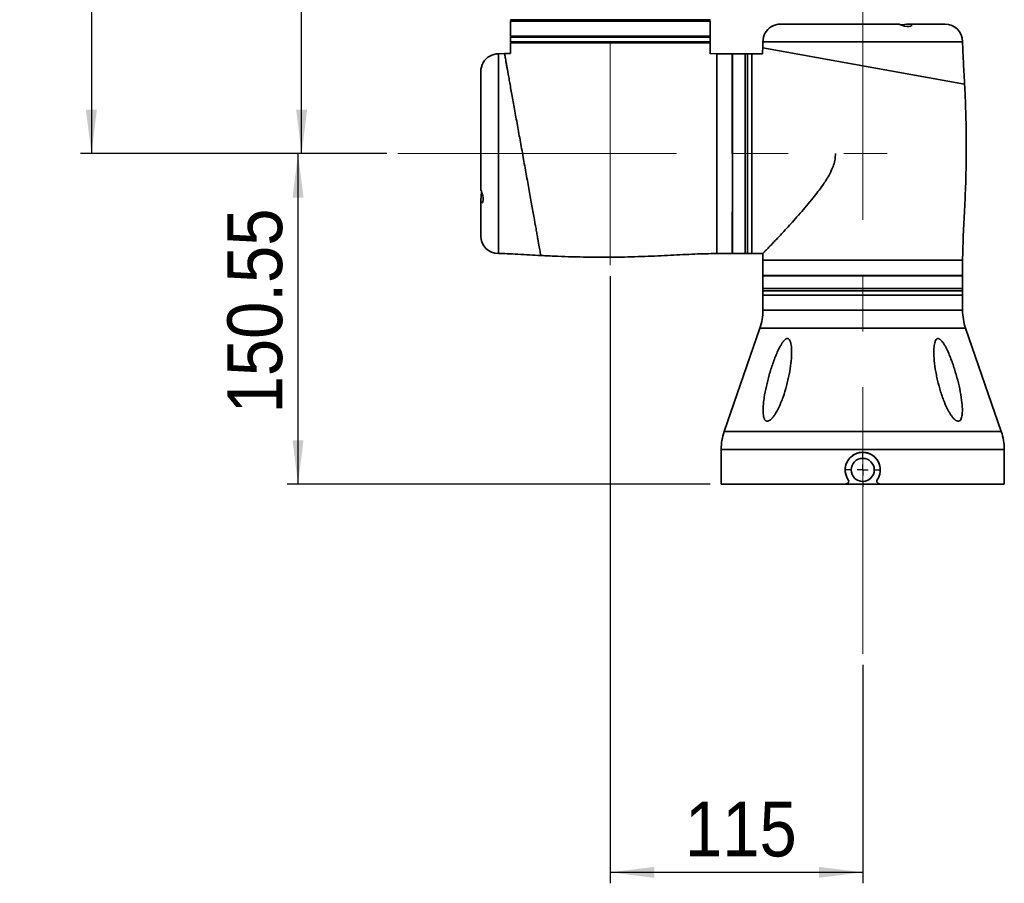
# Paper-space layout 'SW_Model_1' of a CAD drawing. Header units: millimetres. Extents: x 104 to 156, y 72 to 180.
# Tile 1 of 6: x 104 to 149, y 72 to 111. Entities that reach past the tile are written whole.
import ezdxf

# ---------------------------------------------------------------- set-up
doc = ezdxf.new("R2010")
doc.units = ezdxf.units.MM
doc.linetypes.add('CENTERX2', pattern=[20.32, 12.7, -2.54, 2.54, -2.54])
doc.layers.add('SLD-0', color=179, linetype='Continuous')
doc.layers.add('标注层', color=7, linetype='Continuous')
doc.styles.add('SLDTEXTSTYLE5', font='GOTHIC.TTF', dxfattribs={"width": 0.79431})
doc.styles.add('SLDTEXTSTYLE6', font='GOTHIC.TTF', dxfattribs={"width": 0.913})
doc.dimstyles.new('SLDDIMSTYLE0', dxfattribs={"dimtxt": 2.5, "dimasz": 3.5, "dimexe": 0, "dimexo": 0.0625, "dimgap": 0.625, "dimtad": 2, "dimdec": 1, "dimlfac": 10, "dimrnd": 1e-09, "dimzin": 12, "dimdsep": 46, "dimtxsty": 'SLDTEXTSTYLE5', "dimblk1": 'NONE', "dimblk2": 'NONE', "dimsah": 1, "dimcen": 0.09, "dimadec": 0, "dimazin": 3, "dimtfac": 1, "dimtofl": 0, "dimtmove": 0, "dimatfit": 3, "dimldrblk": 'NONE', "dimfxl": 0, "dimfrac": 2, "dimtolj": 1, "dimtzin": 12, "dimarcsym": 0})
doc.dimstyles.new('SLDDIMSTYLE1', dxfattribs={"dimtxt": 2.5, "dimasz": 3.5, "dimexe": 0, "dimexo": 0.0625, "dimgap": 0.625, "dimtad": 2, "dimdec": 0, "dimlfac": 10, "dimrnd": 1e-09, "dimzin": 12, "dimdsep": 46, "dimtxsty": 'SLDTEXTSTYLE5', "dimblk1": 'NONE', "dimblk2": 'NONE', "dimsah": 1, "dimcen": 0.09, "dimadec": 0, "dimazin": 3, "dimtfac": 1, "dimtofl": 0, "dimtmove": 0, "dimatfit": 3, "dimldrblk": 'NONE', "dimfxl": 0, "dimfrac": 2, "dimtolj": 1, "dimtzin": 12, "dimarcsym": 0})
doc.dimstyles.new('SLDDIMSTYLE2', dxfattribs={"dimtxt": 2.5, "dimasz": 3.5, "dimexe": 0, "dimexo": 0.0625, "dimgap": 0.625, "dimtad": 2, "dimlfac": 10, "dimrnd": 1e-09, "dimzin": 12, "dimdsep": 46, "dimtxsty": 'SLDTEXTSTYLE5', "dimblk1": 'NONE', "dimblk2": 'NONE', "dimsah": 1, "dimcen": 0.09, "dimadec": 0, "dimazin": 3, "dimtfac": 1, "dimtofl": 0, "dimtmove": 0, "dimatfit": 3, "dimldrblk": 'NONE', "dimfxl": 0, "dimfrac": 2, "dimtolj": 1, "dimtzin": 12, "dimarcsym": 0})

# ---------------------------------------------------------------- blocks, each defined once
blk = doc.blocks.new('SW_CENTERMARKSYMBOL_0')
at = {"layer": '标注层'}
for p, q in [((0, 5), (0, 7.75)), ((-5, 0), (-7.75, 0)), ((0, 0), (-2.5, 0)), ((0, 0), (0, 2.5)), ((0, 0), (0, -2.5)), ((0, 0), (2.5, 0)), ((5, 0), (7.75, 0)), ((0, -5), (0, -7.75))]:
    blk.add_line(p, q, dxfattribs=at)
blk = doc.blocks.new('_D')
at = {"layer": '标注层'}
for p, q in [((133.663, 167.76), (107.246, 167.76)), ((107.746, 167.76), (107.746, 105.11)), ((121.209, 105.11), (107.246, 105.11))]:
    blk.add_line(p, q, dxfattribs=at)
for points in [[(107.746, 167.76), (107.496, 165.76), (107.996, 165.76)], [(107.746, 105.11), (107.996, 107.11), (107.496, 107.11)]]:
    blk.add_solid(points, dxfattribs=at)
at = {"layer": '标注层', "insert": (104.523, 132.911), "char_height": 2.5, "attachment_point": 1, "rotation": 90, "style": 'SLDTEXTSTYLE6'}
blk.add_mtext('626.5', dxfattribs=at)
blk = doc.blocks.new('_NONE')
blk = doc.blocks.new('_D_1')
at = {"layer": '标注层'}
for p, q in [((131.388, 99.532), (131.388, 71.874)), ((142.888, 81.831), (142.888, 71.874)), ((131.388, 72.374), (142.888, 72.374))]:
    blk.add_line(p, q, dxfattribs=at)
for points in [[(131.388, 72.374), (133.388, 72.124), (133.388, 72.624)], [(142.888, 72.374), (140.888, 72.624), (140.888, 72.124)]]:
    blk.add_solid(points, dxfattribs=at)
at = {"layer": '标注层', "insert": (134.789, 75.597), "char_height": 2.5, "attachment_point": 1, "style": 'SLDTEXTSTYLE6'}
blk.add_mtext('115', dxfattribs=at)
blk = doc.blocks.new('_D_2')
at = {"layer": '标注层'}
for p, q in [((121.209, 105.11), (116.66, 105.11)), ((117.16, 90.055), (117.16, 105.11)), ((135.938, 90.055), (116.66, 90.055))]:
    blk.add_line(p, q, dxfattribs=at)
for points in [[(117.16, 105.11), (116.91, 103.11), (117.41, 103.11)], [(117.16, 90.055), (117.41, 92.055), (116.91, 92.055)]]:
    blk.add_solid(points, dxfattribs=at)
at = {"layer": '标注层', "insert": (113.937, 93.276), "char_height": 2.5, "attachment_point": 1, "rotation": 90, "style": 'SLDTEXTSTYLE6'}
blk.add_mtext('150.55', dxfattribs=at)
blk = doc.blocks.new('_D_5')
at = {"layer": '标注层'}
for p, q in [((121.691, 129.71), (116.823, 129.71)), ((117.323, 105.11), (117.323, 129.71)), ((121.209, 105.11), (116.823, 105.11))]:
    blk.add_line(p, q, dxfattribs=at)
for points in [[(117.323, 129.71), (117.073, 127.71), (117.573, 127.71)], [(117.323, 105.11), (117.573, 107.11), (117.073, 107.11)]]:
    blk.add_solid(points, dxfattribs=at)
at = {"layer": '标注层', "insert": (114.1, 115.061), "char_height": 2.5, "attachment_point": 1, "rotation": 90, "style": 'SLDTEXTSTYLE6'}
blk.add_mtext('246', dxfattribs=at)

psp = doc.layouts.new('SW_Model_1')

# ---------------------------------------------------------------- linework, layer by layer
at = {"layer": 'SLD-0', "color": 179, "linetype": 'Continuous', "lineweight": 35}
for p, q in [((126.8377, 111.1404), (126.8377, 110.4604)), ((135.9377, 111.1404), (126.8377, 111.1404)), ((135.8873, 111.1604), (126.8881, 111.1604)), ((135.9377, 110.4604), (135.9377, 111.1404)), ((144.5136, 111.0104), (139.1485, 111.0104)), ((144.5085, 111.0091), (144.5101, 111.0102)), ((144.5101, 111.0102), (144.547, 111.0017)), ((144.547, 111.0017), (144.6085, 110.9822)), ((144.6847, 110.9828), (144.5955, 110.9852)), ((144.6085, 110.9822), (144.6924, 110.9541)), ((144.7864, 110.9903), (144.6847, 110.9828)), ((144.6924, 110.9541), (144.7962, 110.9232)), ((144.8877, 111.0019), (144.7864, 110.9903)), ((144.7962, 110.9232), (144.9054, 110.9015)), ((144.9774, 111.0097), (144.8877, 111.0019)), ((144.9054, 110.9015), (144.9955, 110.8984)), ((145.0523, 111.008), (144.9774, 111.0097)), ((144.9955, 110.8984), (145.0604, 110.9106)), ((146.6377, 111.0104), (145.004, 111.0104)), ((145.105, 110.9925), (145.0523, 111.008)), ((145.0604, 110.9106), (145.1043, 110.9338)), ((145.1043, 110.9338), (145.1226, 110.9642)), ((145.1226, 110.9642), (145.105, 110.9925)), ((135.9377, 110.4604), (126.8377, 110.4604)), ((126.8377, 110.4104), (126.8377, 110.2104)), ((135.9377, 110.2104), (135.9377, 110.4104)), ((126.8377, 110.1604), (126.8377, 109.6734)), ((131.3877, 110.1604), (126.8377, 110.1604)), ((135.9377, 110.1604), (131.3877, 110.1604)), ((135.9377, 109.6618), (135.9377, 110.1604)), ((138.3377, 110.2104), (138.3311, 109.9281)), ((138.3393, 109.9291), (147.5278, 108.2752)), ((126.5699, 109.6678), (126.2877, 109.6604)), ((136.2377, 109.6604), (135.9363, 109.6683)), ((136.9377, 109.6604), (136.2377, 109.6604)), ((136.9377, 109.6604), (136.9377, 105.1104)), ((136.9577, 109.5104), (136.9377, 109.5104)), ((137.5377, 109.6604), (136.9577, 109.6604)), ((136.9577, 109.6604), (136.9577, 100.5604)), ((137.6377, 109.6604), (137.5377, 109.6604)), ((137.5377, 109.6604), (137.5377, 100.5604)), ((137.8377, 109.6604), (137.6377, 109.6604)), ((137.6377, 109.6604), (137.6377, 100.5604)), ((138.3247, 109.6604), (137.8377, 109.6604)), ((137.8377, 109.6604), (137.8377, 105.1104)), ((137.8377, 109.6604), (137.8377, 100.5604)), ((125.4877, 108.8499), (125.4877, 103.4832)), ((137.8377, 105.1104), (137.8377, 100.5604)), ((125.5089, 103.2228), (125.4975, 103.1219)), ((125.5154, 103.319), (125.5089, 103.2228)), ((125.5129, 103.3992), (125.5154, 103.319)), ((125.5211, 103.3742), (125.5146, 103.3937)), ((125.5521, 103.2804), (125.5211, 103.3742)), ((125.579, 103.1857), (125.5521, 103.2804)), ((125.5962, 103.0964), (125.579, 103.1857)), ((125.4877, 102.9962), (125.4877, 101.3604)), ((125.4975, 103.1219), (125.4886, 103.0243)), ((125.4886, 103.0243), (125.49, 102.9465)), ((125.49, 102.9465), (125.5033, 102.8971)), ((125.5033, 102.8971), (125.5268, 102.8761)), ((125.5268, 102.8761), (125.5571, 102.8863)), ((125.5571, 102.8863), (125.5859, 102.9331)), ((125.5859, 102.9331), (125.6002, 103.0099)), ((125.6002, 103.0099), (125.5962, 103.0964)), ((136.9377, 102.4604), (136.9377, 100.5604)), ((136.2377, 100.5604), (136.9377, 100.5604)), ((136.9377, 100.7104), (136.9577, 100.7104)), ((136.9577, 100.5604), (137.5377, 100.5604)), ((137.5377, 100.5604), (137.6377, 100.5604)), ((137.6377, 100.5604), (137.8377, 100.5604)), ((137.8377, 100.5604), (138.3363, 100.5604)), ((138.3299, 100.5618), (138.3377, 100.2604)), ((138.3377, 100.2604), (138.3377, 99.5604)), ((147.4377, 99.5604), (147.4377, 100.2604)), ((147.4377, 99.5604), (138.3377, 99.5604)), ((138.3377, 99.5404), (138.3377, 98.9604)), ((147.4377, 99.5404), (138.3377, 99.5404)), ((138.4877, 99.5604), (138.4877, 99.5404)), ((147.2877, 99.5404), (147.2877, 99.5604)), ((147.4377, 98.9604), (147.4377, 99.5404)), ((138.3377, 98.9604), (138.3377, 98.8604)), ((147.4377, 98.9604), (138.3377, 98.9604)), ((138.3377, 98.8604), (138.3377, 98.6604)), ((147.4377, 98.8604), (138.3377, 98.8604)), ((147.4377, 98.8604), (147.4377, 98.9604)), ((147.4377, 98.6604), (147.4377, 98.8604)), ((138.3377, 98.6604), (138.3377, 97.9751)), ((147.4377, 98.6604), (138.3377, 98.6604)), ((142.8877, 98.6604), (138.3377, 98.6604)), ((147.4377, 98.6604), (142.8877, 98.6604)), ((147.4377, 97.9751), (147.4377, 98.6604)), ((138.2006, 97.1588), (136.5747, 92.4521)), ((149.2006, 92.4521), (147.5747, 97.1588)), ((136.4377, 91.6358), (136.4377, 90.0554)), ((149.3377, 90.0554), (149.3377, 91.6358)), ((142.0579, 90.0554), (136.4377, 90.0554)), ((143.7174, 90.0554), (142.0579, 90.0554)), ((149.3377, 90.0554), (143.7174, 90.0554))]:
    psp.add_line(p, q, dxfattribs=at)
at = {"layer": 'SLD-0', "color": 8, "linetype": 'Continuous', "lineweight": 35}
for p, q in [((126.8381, 111.2113), (135.9372, 111.2113)), ((131.3877, 110.4104), (126.8377, 110.4104)), ((135.9377, 110.4104), (131.3877, 110.4104)), ((126.8377, 110.2104), (131.3877, 110.2104)), ((131.3877, 110.2104), (135.9377, 110.2104)), ((147.4377, 110.2104), (138.3377, 110.2104)), ((126.2877, 109.6604), (126.2877, 100.5604)), ((136.2377, 109.6604), (136.2377, 100.5604)), ((147.4377, 100.2604), (138.3377, 100.2604)), ((142.8877, 97.9751), (138.3377, 97.9751)), ((147.4377, 97.9751), (142.8877, 97.9751)), ((142.8877, 97.1588), (138.2006, 97.1588)), ((147.5747, 97.1588), (142.8877, 97.1588)), ((142.8877, 92.4521), (136.5747, 92.4521)), ((149.2006, 92.4521), (142.8877, 92.4521)), ((142.8877, 91.6358), (136.4377, 91.6358)), ((149.3377, 91.6358), (142.8877, 91.6358))]:
    psp.add_line(p, q, dxfattribs=at)
at = {"layer": 'SLD-0', "color": 179, "linetype": 'Continuous', "lineweight": 35}
psp.add_circle((142.8877, 90.7054), 0.525, dxfattribs=at)
for centre, radius, start, end in [((126.8881, 111.2104), 0.05, 179.02723, 270), ((128.1377, 111.0604), 0.1, 53.1301, 90), ((134.6377, 111.0604), 0.1, 90, 126.8699), ((135.8873, 111.2104), 0.05, 270, 0.97277), ((139.1377, 110.2104), 0.8, 120.67055, 180), ((146.6377, 110.2104), 0.8, 0, 90), ((126.8877, 110.4104), 0.05, 90, 180), ((135.8877, 110.4104), 0.05, 0, 90), ((126.8877, 110.2104), 0.05, 180, 270), ((135.8877, 110.2104), 0.05, 270, 0), ((126.2877, 108.8604), 0.8, 90, 149.30697), ((126.2877, 101.3604), 0.8, 180, 270), ((135.8377, 97.9751), 2.5, 340.9423, 0), ((149.9377, 97.9751), 2.5, 180, 199.0577), ((138.9377, 91.6358), 2.5, 160.9423, 180), ((146.8377, 91.6358), 2.5, 0, 19.0577), ((142.8877, 90.7054), 0.8, 325.22474, 214.77526), ((142.1484, 90.1921), 0.1, 314.1211, 34.77526), ((143.6269, 90.1921), 0.1, 145.22474, 225.8789), ((142.0579, 90.2854), 0.23, 270, 314.1211), ((143.7174, 90.2854), 0.23, 225.8789, 270)]:
    psp.add_arc(centre, radius, start, end, dxfattribs=at)
for points, knots in [([(138.7294, 110.8983), (138.7307, 110.8991), (138.7337, 110.9008), (138.7719, 110.9209), (138.8355, 110.9497), (138.9266, 110.9814), (139.0325, 111.0037), (139.1146, 111.0118), (139.1507, 111.0099), (139.1568, 111.0095)], [0, 0, 0, 0, 0.1289787, 0.2776367, 0.4399082, 0.6189204, 0.799481, 0.966435, 1, 1, 1, 1]), ([(138.3311, 109.9293), (138.3304, 109.8903), (138.3287, 109.7996), (138.3237, 109.7091), (138.3209, 109.6576)], [0, 0, 0, 0, 0.4306196, 1, 1, 1, 1]), ([(147.5272, 108.2752), (147.5239, 108.3426), (147.5097, 108.6347), (147.4817, 109.1215), (147.4483, 109.6989), (147.441, 110.0523), (147.4377, 110.2104)], [0, 0, 0, 0, 0.1046167, 0.4526829, 0.7551402, 1, 1, 1, 1]), ([(128.2229, 100.4703), (128.2223, 100.4734), (128.2207, 100.4828), (128.2048, 100.5707), (128.1786, 100.7164), (128.1451, 100.9028), (128.1011, 101.1469), (128.0477, 101.4439), (127.9881, 101.7747), (127.9201, 102.1528), (127.845, 102.5698), (127.7653, 103.0126), (127.6798, 103.4876), (127.5905, 103.9835), (127.4988, 104.4928), (127.4049, 105.0148), (127.3111, 105.5357), (127.2414, 105.9232), (127.1727, 106.3049), (127.1047, 106.6823), (127.0391, 107.047), (126.9554, 107.5118), (126.8776, 107.9442), (126.8079, 108.3311), (126.7443, 108.6847), (126.6898, 108.9875), (126.6461, 109.2305), (126.6098, 109.432), (126.5848, 109.5711), (126.5709, 109.6479), (126.5689, 109.6591), (126.5679, 109.6646)], [0, 0, 0, 0, 0.0260235, 0.0789601, 0.1059361, 0.1319593, 0.1848809, 0.2118393, 0.2380449, 0.2913247, 0.3184574, 0.3450453, 0.3991021, 0.426631, 0.4535947, 0.5084243, 0.5363536, 0.5635309, 0.5908968, 0.6188593, 0.6470289, 0.6741557, 0.7293486, 0.7574857, 0.7842998, 0.8388665, 0.8666909, 0.8930487, 0.9466846, 0.9740317, 1, 1, 1, 1]), ([(126.8405, 109.6769), (126.8143, 109.6755), (126.7238, 109.6705), (126.6331, 109.6689), (126.5687, 109.6678)], [0, 0, 0, 0, 0.2893956, 1, 1, 1, 1]), ([(125.489, 108.8333), (125.4886, 108.8576), (125.4879, 108.9123), (125.5016, 109.0061), (125.526, 109.1011), (125.5576, 109.1848), (125.5806, 109.2323), (125.5893, 109.2491), (125.5911, 109.2526)], [0, 0, 0, 0, 0.1496698, 0.3370611, 0.5262134, 0.7290097, 0.9445996, 1, 1, 1, 1]), ([(147.4377, 100.2604), (147.4446, 100.6), (147.4591, 101.3135), (147.5231, 102.4268), (147.5766, 103.6202), (147.6084, 104.8645), (147.6074, 105.9803), (147.5855, 106.9396), (147.559, 107.6541), (147.5363, 108.0959), (147.5272, 108.2752)], [0, 0, 0, 0, 0.1270365, 0.2669434, 0.4171422, 0.5739253, 0.7325101, 0.8345291, 0.9328488, 1, 1, 1, 1]), ([(138.3363, 100.562), (138.337, 100.5627), (138.3385, 100.5643), (138.3727, 100.5991), (138.4548, 100.6832), (138.5911, 100.8237), (138.7407, 100.9795), (138.8872, 101.1333), (139.0513, 101.3071), (139.2487, 101.5185), (139.4811, 101.7707), (139.7506, 102.0686), (140.0347, 102.3897), (140.3286, 102.7314), (140.6766, 103.1526), (141.024, 103.6041), (141.2999, 104.0265), (141.4626, 104.335), (141.5653, 104.5868), (141.6345, 104.8489), (141.6393, 105.0268), (141.6416, 105.1104)], [0, 0, 0, 0, 0.0313165, 0.0700978, 0.1383235, 0.2078224, 0.2532359, 0.2990029, 0.3457528, 0.392789, 0.454026, 0.5157344, 0.5787458, 0.6421401, 0.7052478, 0.8010112, 0.86611, 0.8989837, 0.9335129, 0.9687604, 1, 1, 1, 1]), ([(125.5146, 103.3937), (125.5074, 103.4157), (125.4931, 103.4596), (125.4862, 103.4909), (125.4884, 103.4909), (125.4889, 103.4908)], [0, 0, 0, 0, 0.4369892, 0.8747449, 1, 1, 1, 1]), ([(126.2877, 100.5604), (126.4204, 100.558), (126.714, 100.5528), (127.1908, 100.5268), (127.7031, 100.498), (128.0548, 100.4794), (128.2229, 100.4705)], [0, 0, 0, 0, 0.2055683, 0.4545662, 0.7393924, 1, 1, 1, 1]), ([(128.2229, 100.4705), (128.257, 100.4687), (128.5075, 100.4552), (129.2098, 100.4237), (130.3445, 100.3901), (131.6739, 100.3898), (132.944, 100.4241), (134.1135, 100.4773), (135.2049, 100.5398), (135.9045, 100.5538), (136.2377, 100.5604)], [0, 0, 0, 0, 0.0127754, 0.0938321, 0.2629863, 0.4373936, 0.5911068, 0.738248, 0.8753499, 1, 1, 1, 1]), ([(138.9943, 96.0658), (139.0319, 96.1499), (139.0721, 96.2337), (139.1376, 96.3546), (139.1603, 96.3941), (139.2084, 96.4712), (139.2338, 96.5086), (139.2755, 96.562), (139.2898, 96.5791), (139.3196, 96.6111), (139.3352, 96.6262), (139.3675, 96.6527), (139.3841, 96.664), (139.4186, 96.6808), (139.4358, 96.6859), (139.4695, 96.6878), (139.4851, 96.6845), (139.5138, 96.6706), (139.5262, 96.6604), (139.5484, 96.6357), (139.558, 96.6212), (139.5748, 96.5904), (139.5821, 96.5738), (139.5951, 96.539), (139.6008, 96.5209), (139.6107, 96.484), (139.6151, 96.4651), (139.6265, 96.4078), (139.6322, 96.3684), (139.6451, 96.248), (139.6484, 96.1644), (139.6487, 95.9969), (139.6456, 95.9125), (139.6348, 95.7429), (139.6271, 95.6577), (139.5981, 95.4012), (139.5711, 95.2289), (139.5207, 94.9689), (139.5023, 94.8819), (139.4622, 94.7088), (139.4407, 94.6226), (139.3711, 94.3646), (139.3184, 94.1937), (139.2276, 93.9393), (139.1953, 93.8548), (139.1431, 93.7287), (139.1251, 93.6867), (139.0969, 93.624), (139.0873, 93.6031), (139.0678, 93.5614), (139.0579, 93.5407), (139.0476, 93.5198)], [0.5, 0.5, 0.5, 0.5, 0.53125, 0.53125, 0.546875, 0.546875, 0.5625, 0.5625, 0.5703125, 0.5703125, 0.578125, 0.578125, 0.5859375, 0.5859375, 0.59375, 0.59375, 0.6015625, 0.6015625, 0.609375, 0.609375, 0.6171875, 0.6171875, 0.625, 0.625, 0.6328125, 0.6328125, 0.640625, 0.640625, 0.65625, 0.65625, 0.6875, 0.6875, 0.71875, 0.71875, 0.75, 0.75, 0.8125, 0.8125, 0.84375, 0.84375, 0.875, 0.875, 0.9375, 0.9375, 0.96875, 0.96875, 0.984375, 0.984375, 0.9921875, 0.9921875, 1, 1, 1, 1]), ([(147.2364, 92.9238), (147.2197, 92.9238), (147.2025, 92.9272), (147.1763, 92.9364), (147.1674, 92.9403), (147.1498, 92.9491), (147.1412, 92.9541), (147.1154, 92.9704), (147.0985, 92.9833), (147.0656, 93.0116), (147.0498, 93.0268), (147.0038, 93.075), (146.9748, 93.1105), (146.9202, 93.1841), (146.8947, 93.2222), (146.8217, 93.3386), (146.7776, 93.4194), (146.7159, 93.5435), (146.6961, 93.5853), (146.6581, 93.669), (146.6398, 93.711), (146.5518, 93.9214), (146.4913, 94.0913), (146.384, 94.4337), (146.3373, 94.6061), (146.2765, 94.8664), (146.2578, 94.9534), (146.2239, 95.1265), (146.2086, 95.2128), (146.168, 95.4709), (146.1476, 95.6419), (146.1305, 95.896), (146.1271, 95.9803), (146.1266, 96.1058), (146.1273, 96.1475), (146.1306, 96.2305), (146.1332, 96.2719), (146.1412, 96.3533), (146.1465, 96.3931), (146.1609, 96.4705), (146.1699, 96.508), (146.1882, 96.5612), (146.1952, 96.5785), (146.2111, 96.6107), (146.2201, 96.6257), (146.241, 96.6524), (146.2529, 96.6639), (146.2732, 96.6765), (146.2805, 96.68), (146.2956, 96.6849), (146.3035, 96.6864), (146.3117, 96.6868)], [0, 0, 0, 0, 0.0078125, 0.0078125, 0.01171875, 0.01171875, 0.015625, 0.015625, 0.0234375, 0.0234375, 0.03125, 0.03125, 0.046875, 0.046875, 0.0625, 0.0625, 0.09375, 0.09375, 0.109375, 0.109375, 0.125, 0.125, 0.1875, 0.1875, 0.25, 0.25, 0.28125, 0.28125, 0.3125, 0.3125, 0.375, 0.375, 0.40625, 0.40625, 0.421875, 0.421875, 0.4375, 0.4375, 0.453125, 0.453125, 0.46875, 0.46875, 0.4765625, 0.4765625, 0.484375, 0.484375, 0.4921875, 0.4921875, 0.49609375, 0.49609375, 0.5, 0.5, 0.5, 0.5]), ([(146.3117, 96.6868), (146.3198, 96.6873), (146.3284, 96.6867), (146.3455, 96.6835), (146.3541, 96.6809), (146.3714, 96.6739), (146.3801, 96.6695), (146.3971, 96.6595), (146.4054, 96.6538), (146.43, 96.6352), (146.446, 96.6206), (146.4763, 96.5895), (146.4908, 96.5728), (146.5329, 96.5206), (146.5592, 96.4827), (146.6082, 96.4056), (146.6313, 96.366), (146.6974, 96.2453), (146.7377, 96.1622), (146.8139, 95.9929), (146.8493, 95.9077), (146.9498, 95.6516), (147.0095, 95.4798), (147.1188, 95.135), (147.1683, 94.9619), (147.2575, 94.6145), (147.2972, 94.4399), (147.3638, 94.0937), (147.3909, 93.9211), (147.4169, 93.6675), (147.423, 93.5837), (147.4281, 93.4183), (147.427, 93.3372), (147.4162, 93.2204), (147.411, 93.1821), (147.3961, 93.1089), (147.3864, 93.074), (147.3597, 93.0098), (147.343, 92.981), (147.3091, 92.9483), (147.2966, 92.9395), (147.2755, 92.9303), (147.2681, 92.9279), (147.2526, 92.9247), (147.2447, 92.9238), (147.2364, 92.9238)], [0.5, 0.5, 0.5, 0.5, 0.50390625, 0.50390625, 0.5078125, 0.5078125, 0.51171875, 0.51171875, 0.515625, 0.515625, 0.5234375, 0.5234375, 0.53125, 0.53125, 0.546875, 0.546875, 0.5625, 0.5625, 0.59375, 0.59375, 0.625, 0.625, 0.6875, 0.6875, 0.75, 0.75, 0.8125, 0.8125, 0.875, 0.875, 0.90625, 0.90625, 0.9375, 0.9375, 0.953125, 0.953125, 0.96875, 0.96875, 0.984375, 0.984375, 0.9921875, 0.9921875, 0.99609375, 0.99609375, 1, 1, 1, 1]), ([(139.0476, 93.5198), (139.0064, 93.4359), (138.9624, 93.3539), (138.8892, 93.2353), (138.8635, 93.1964), (138.8092, 93.1216), (138.7807, 93.0858), (138.7193, 93.0194), (138.6873, 92.9896), (138.6355, 92.9543), (138.618, 92.9444), (138.5828, 92.93), (138.5651, 92.9254), (138.54, 92.9236), (138.5318, 92.9238), (138.5158, 92.9258), (138.508, 92.9277), (138.486, 92.9354), (138.4727, 92.9435), (138.4489, 92.9641), (138.4387, 92.9763), (138.4204, 93.0036), (138.4123, 93.0188), (138.3914, 93.0664), (138.3812, 93.1012), (138.3655, 93.1745), (138.36, 93.213), (138.3486, 93.33), (138.3473, 93.4106), (138.3518, 93.5752), (138.3578, 93.6591), (138.3749, 93.8293), (138.3859, 93.9146), (138.4247, 94.171), (138.458, 94.3426), (138.5353, 94.6868), (138.5794, 94.8595), (138.6533, 95.1194), (138.6793, 95.2061), (138.7341, 95.38), (138.7629, 95.4669), (138.8232, 95.6397), (138.8548, 95.7257), (138.9215, 95.8966), (138.9567, 95.9816), (138.9943, 96.0658)], [0, 0, 0, 0, 0.03125, 0.03125, 0.046875, 0.046875, 0.0625, 0.0625, 0.078125, 0.078125, 0.0859375, 0.0859375, 0.09375, 0.09375, 0.09765625, 0.09765625, 0.1015625, 0.1015625, 0.109375, 0.109375, 0.1171875, 0.1171875, 0.125, 0.125, 0.140625, 0.140625, 0.15625, 0.15625, 0.1875, 0.1875, 0.21875, 0.21875, 0.25, 0.25, 0.3125, 0.3125, 0.375, 0.375, 0.40625, 0.40625, 0.4375, 0.4375, 0.46875, 0.46875, 0.5, 0.5, 0.5, 0.5]), ([(142.2306, 90.2491), (142.1888, 90.3092), (142.1561, 90.3736), (142.1202, 90.4766), (142.1105, 90.5121), (142.0962, 90.5833), (142.0915, 90.6192), (142.087, 90.6914), (142.0872, 90.7279), (142.0926, 90.8009), (142.0977, 90.8369), (142.1128, 90.9076), (142.1227, 90.9424), (142.1474, 91.0108), (142.1622, 91.0445), (142.1958, 91.1087), (142.2147, 91.1395), (142.2566, 91.1984), (142.2797, 91.2267), (142.3547, 91.3065), (142.4108, 91.3519), (142.5042, 91.4084), (142.5368, 91.4253), (142.6033, 91.4541), (142.6374, 91.4661), (142.7071, 91.4856), (142.743, 91.4931), (142.8154, 91.503), (142.8515, 91.5054), (142.9239, 91.5054), (142.96, 91.503), (143.0322, 91.4931), (143.0682, 91.4856), (143.138, 91.4661), (143.1721, 91.454), (143.2385, 91.4253), (143.2712, 91.4085), (143.3646, 91.3518), (143.4207, 91.3064), (143.4956, 91.2267), (143.5188, 91.1984), (143.5607, 91.1394), (143.5796, 91.1087), (143.6132, 91.0445), (143.628, 91.0109), (143.6527, 90.9423), (143.6626, 90.9075), (143.6776, 90.8368), (143.6828, 90.8009), (143.6882, 90.7281), (143.6884, 90.6914), (143.6838, 90.6191), (143.6791, 90.5833), (143.6648, 90.5122), (143.6551, 90.4766), (143.6192, 90.3735), (143.5865, 90.3092), (143.5448, 90.2491)], [0, 0, 0, 0, 0.0625, 0.0625, 0.09375, 0.09375, 0.125, 0.125, 0.15625, 0.15625, 0.1875, 0.1875, 0.21875, 0.21875, 0.25, 0.25, 0.28125, 0.28125, 0.3125, 0.3125, 0.375, 0.375, 0.40625, 0.40625, 0.4375, 0.4375, 0.46875, 0.46875, 0.5, 0.5, 0.53125, 0.53125, 0.5625, 0.5625, 0.59375, 0.59375, 0.625, 0.625, 0.6875, 0.6875, 0.71875, 0.71875, 0.75, 0.75, 0.78125, 0.78125, 0.8125, 0.8125, 0.84375, 0.84375, 0.875, 0.875, 0.90625, 0.90625, 0.9375, 0.9375, 1, 1, 1, 1]), ([(142.218, 90.1203), (142.2265, 90.1285), (142.2334, 90.138), (142.2436, 90.1593), (142.2468, 90.1707), (142.2502, 90.2059), (142.244, 90.2297), (142.2306, 90.2491)], [0, 0, 0, 0, 0.25, 0.25, 0.5, 0.5, 1, 1, 1, 1]), ([(143.5448, 90.2491), (143.538, 90.2394), (143.5331, 90.2288), (143.5272, 90.2059), (143.5263, 90.1941), (143.5297, 90.1589), (143.5404, 90.1368), (143.5573, 90.1203)], [0, 0, 0, 0, 0.25, 0.25, 0.5, 0.5, 1, 1, 1, 1]), ([(142.0579, 90.0554), (142.0728, 90.0554), (142.0874, 90.0568), (142.1162, 90.0624), (142.1305, 90.0667), (142.1579, 90.0778), (142.171, 90.0846), (142.1957, 90.1006), (142.2074, 90.11), (142.218, 90.1203)], [0, 0, 0, 0, 0.25, 0.25, 0.5, 0.5, 0.75, 0.75, 1, 1, 1, 1]), ([(143.5573, 90.1203), (143.5679, 90.11), (143.5797, 90.1006), (143.6044, 90.0846), (143.6175, 90.0778), (143.6587, 90.0611), (143.6877, 90.0554), (143.7174, 90.0554)], [0, 0, 0, 0, 0.25, 0.25, 0.5, 0.5, 1, 1, 1, 1])]:
    psp.add_open_spline(points, degree=3, knots=knots, dxfattribs=at)
at = {"layer": '标注层', "linetype": 'CENTERX2', "lineweight": 18}
for p, q in [((131.3877, 130.5335), (131.3877, 100.0324)), ((142.8877, 114.7895), (142.8877, 82.3311)), ((121.7086, 105.1104), (143.9958, 105.1104))]:
    psp.add_line(p, q, dxfattribs=at)

# ---------------------------------------------------------------- block references
at = {"color": 7, "linetype": 'Continuous', "xscale": 0.1, "yscale": 0.1, "zscale": 0.1}
psp.add_blockref('SW_CENTERMARKSYMBOL_0', (142.8877, 90.7054), dxfattribs=at)

# ---------------------------------------------------------------- dimensions: what is measured, and where the dimension line sits
at = {"layer": '标注层'}
for base, p1, p2, dimstyle, picture, middle in [((107.7457, 167.7605), (121.7086, 105.1104), (134.1627, 167.7605), 'SLDDIMSTYLE0', '_D', (107.7457, 136.4354)), ((117.3227, 105.1104), (122.1908, 129.7104), (121.7086, 105.1104), 'SLDDIMSTYLE1', '_D_5', (117.3227, 117.4104)), ((117.1599, 90.0554), (121.7086, 105.1104), (136.4377, 90.0554), 'SLDDIMSTYLE2', '_D_2', (117.1599, 97.5829))]:
    dim = psp.add_linear_dim(base=base, p1=p1, p2=p2, angle=90, dimstyle=dimstyle, dxfattribs=at)
    dim.commit()
    dim.dimension.update_dxf_attribs({"geometry": picture, "text_midpoint": middle, "dimtype": 160})
dim = psp.add_linear_dim(base=(131.3877, 72.374), p1=(142.8877, 82.3311), p2=(131.3877, 100.0324), dimstyle='SLDDIMSTYLE1', dxfattribs=at)
dim.commit()
dim.dimension.update_dxf_attribs({"geometry": '_D_1', "text_midpoint": (137.1377, 72.374), "dimtype": 160})

doc.saveas('drawing.dxf')
